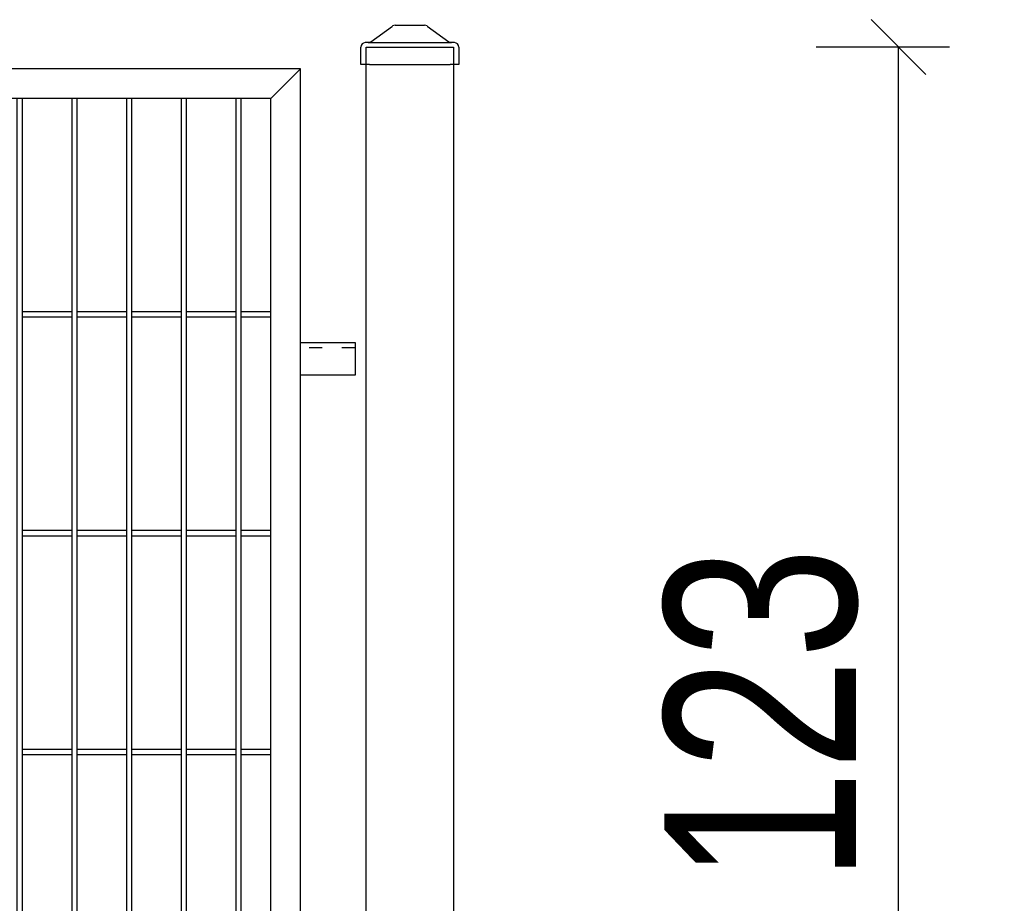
# Model space of a CAD drawing. Header units: inches. Extents: x 1156 to 71303, y -52654 to 51.
# Tile 161 of 217: x 65050 to 65230, y -41600 to -41438. Entities that reach past the tile are written whole.
import ezdxf

# ---------------------------------------------------------------- set-up
doc = ezdxf.new("R2010")
doc.units = ezdxf.units.IN
doc.header["$MEASUREMENT"] = 0
doc.linetypes.add('ACAD_ISO03W100', pattern=[30, 12, -18])
doc.layers.get('0').update_dxf_attribs({"lineweight": 0})
doc.layers.get('Defpoints').update_dxf_attribs({"lineweight": 0})
doc.layers.add('AW OGRODZENIA', color=253, linetype='Continuous')
doc.styles.add('1-200', font='arial.ttf', dxfattribs={"width": 0.75, "height": 35})
doc.dimstyles.new('1-2001-2', dxfattribs={"dimtxt": 35, "dimasz": 10, "dimexe": 15, "dimexo": 10, "dimgap": 0.09, "dimtad": 0, "dimlfac": 0.5, "dimdsep": 46, "dimtxsty": '1-200', "dimblk": 'OBLIQUE', "dimcen": 0.09, "dimadec": 0, "dimazin": 0, "dimtfac": 1, "dimtdec": 4, "dimtix": 1, "dimtofl": 0, "dimtmove": 0, "dimatfit": 3, "dimldrblk": 'OBLIQUE', "dimfxl": 15, "dimfxlon": 1, "dimtvp": 0.7, "dimtolj": 1, "dimtzin": 0, "dimarcsym": 0})

# ---------------------------------------------------------------- blocks, each defined once
blk = doc.blocks.new('daszek_80x80')
for p, q in [((-13.45, 36), (13.45, 36)), ((-35.7, 20.76), (-15.8, 35.23)), ((15.8, 35.23), (35.7, 20.76)), ((-36.75, 20), (-40.75, 20)), ((-36.75, 20), (36.75, 20)), ((40.75, 20), (36.75, 20)), ((-44.75, 0), (-44.75, 16)), ((44.75, 16), (44.75, 0)), ((-36.75, 0), (-44.75, 0)), ((-36.75, 0), (36.75, 0)), ((44.75, 0), (36.75, 0))]:
    blk.add_line(p, q)
for centre, start, end in [((-13.45, 32), 90, 126.02737), ((13.45, 32), 53.97263, 90), ((-40.75, 16), 90, 180), ((-38.05, 24), 270, 306.02737), ((38.05, 24), 233.97263, 270), ((40.75, 16), 0, 90)]:
    blk.add_arc(centre, 4, start, end)
blk = doc.blocks.new('_OBLIQUE')
at = {"color": 0, "linetype": 'ByBlock', "lineweight": -2}
for p, q in [((-0.5, -0.5), (0.5, 0.5)), ((0, 0), (0, 0))]:
    blk.add_line(p, q, dxfattribs=at)
blk = doc.blocks.new('*D1658')
at = {"color": 0, "linetype": 'Continuous', "lineweight": -2, "ltscale": 12}
for p, q in [((65220.29, -41443.47), (65195.94, -41443.47)), ((65210.94, -41687.47), (65210.94, -41443.47)), ((65211.41, -41687.47), (65225.94, -41687.47))]:
    blk.add_line(p, q, dxfattribs=at)
at = {"layer": 'Defpoints', "color": 0}
for p in [(65210.94, -41443.47), (65230.29, -41443.47), (65201.41, -41687.47)]:
    blk.add_point(p, dxfattribs=at)
at = {"color": 0, "lineweight": -2, "xscale": 10, "yscale": 10, "zscale": 10}
for p, rotation in [((65210.94, -41443.47), 90), ((65210.94, -41687.47), 270)]:
    blk.add_blockref('_OBLIQUE', p, dxfattribs=dict(at, rotation=rotation))
at = {"color": 0, "linetype": 'Continuous', "ltscale": 12, "insert": (65185.93, -41565.47), "char_height": 35, "attachment_point": 5, "rotation": 90, "style": '1-200'}
blk.add_mtext('\\A1;123', dxfattribs=at)

msp = doc.modelspace()

# ---------------------------------------------------------------- linework, layer by layer
at = {"layer": 'AW OGRODZENIA'}
for p, q in [((65101.665, -41447.474), (65096.265, -41452.874)), ((65050.865, -41491.796), (65059.873, -41491.796)), ((65050.865, -41491.796), (65059.873, -41491.796)), ((65050.865, -41491.796), (65059.873, -41491.796)), ((65050.865, -41491.796), (65059.873, -41491.796)), ((65050.865, -41491.796), (65059.873, -41491.796)), ((65050.865, -41491.796), (65059.873, -41491.796)), ((65050.865, -41491.796), (65059.873, -41491.796)), ((65050.865, -41491.796), (65059.873, -41491.796)), ((65050.865, -41491.796), (65059.873, -41491.796)), ((65050.865, -41491.796), (65059.873, -41491.796)), ((65050.865, -41491.796), (65059.873, -41491.796)), ((65050.865, -41491.796), (65059.873, -41491.796)), ((65050.865, -41491.796), (65059.873, -41491.796)), ((65050.865, -41491.796), (65059.873, -41491.796)), ((65050.865, -41491.796), (65059.873, -41491.796)), ((65050.865, -41491.796), (65059.873, -41491.796)), ((65050.865, -41491.796), (65059.873, -41491.796)), ((65050.865, -41491.796), (65059.873, -41491.796)), ((65050.865, -41491.796), (65059.873, -41491.796)), ((65050.865, -41491.796), (65059.873, -41491.796)), ((65050.865, -41491.796), (65059.873, -41491.796)), ((65050.865, -41491.796), (65059.873, -41491.796)), ((65050.865, -41491.796), (65059.873, -41491.796)), ((65050.865, -41491.796), (65059.873, -41491.796)), ((65050.865, -41491.796), (65059.873, -41491.796)), ((65060.865, -41491.796), (65069.873, -41491.796)), ((65060.865, -41491.796), (65069.873, -41491.796)), ((65060.865, -41491.796), (65069.873, -41491.796)), ((65060.865, -41491.796), (65069.873, -41491.796)), ((65060.865, -41491.796), (65069.873, -41491.796)), ((65060.865, -41491.796), (65069.873, -41491.796)), ((65060.865, -41491.796), (65069.873, -41491.796)), ((65060.865, -41491.796), (65069.873, -41491.796)), ((65060.865, -41491.796), (65069.873, -41491.796)), ((65060.865, -41491.796), (65069.873, -41491.796)), ((65060.865, -41491.796), (65069.873, -41491.796)), ((65060.865, -41491.796), (65069.873, -41491.796)), ((65060.865, -41491.796), (65069.873, -41491.796)), ((65060.865, -41491.796), (65069.873, -41491.796)), ((65060.865, -41491.796), (65069.873, -41491.796)), ((65060.865, -41491.796), (65069.873, -41491.796)), ((65060.865, -41491.796), (65069.873, -41491.796)), ((65060.865, -41491.796), (65069.873, -41491.796)), ((65060.865, -41491.796), (65069.873, -41491.796)), ((65060.865, -41491.796), (65069.873, -41491.796)), ((65060.865, -41491.796), (65069.873, -41491.796)), ((65060.865, -41491.796), (65069.873, -41491.796)), ((65060.865, -41491.796), (65069.873, -41491.796)), ((65060.865, -41491.796), (65069.873, -41491.796)), ((65060.865, -41491.796), (65069.873, -41491.796)), ((65070.865, -41491.796), (65079.873, -41491.796)), ((65070.865, -41491.796), (65079.873, -41491.796)), ((65070.865, -41491.796), (65079.873, -41491.796)), ((65070.865, -41491.796), (65079.873, -41491.796)), ((65070.865, -41491.796), (65079.873, -41491.796)), ((65070.865, -41491.796), (65079.873, -41491.796)), ((65070.865, -41491.796), (65079.873, -41491.796)), ((65070.865, -41491.796), (65079.873, -41491.796)), ((65070.865, -41491.796), (65079.873, -41491.796)), ((65070.865, -41491.796), (65079.873, -41491.796)), ((65070.865, -41491.796), (65079.873, -41491.796)), ((65070.865, -41491.796), (65079.873, -41491.796)), ((65070.865, -41491.796), (65079.873, -41491.796)), ((65070.865, -41491.796), (65079.873, -41491.796)), ((65070.865, -41491.796), (65079.873, -41491.796)), ((65070.865, -41491.796), (65079.873, -41491.796)), ((65070.865, -41491.796), (65079.873, -41491.796)), ((65070.865, -41491.796), (65079.873, -41491.796)), ((65070.865, -41491.796), (65079.873, -41491.796)), ((65070.865, -41491.796), (65079.873, -41491.796)), ((65070.865, -41491.796), (65079.873, -41491.796)), ((65070.865, -41491.796), (65079.873, -41491.796)), ((65070.865, -41491.796), (65079.873, -41491.796)), ((65070.865, -41491.796), (65079.873, -41491.796)), ((65070.865, -41491.796), (65079.873, -41491.796)), ((65080.865, -41491.796), (65089.873, -41491.796)), ((65080.865, -41491.796), (65089.873, -41491.796)), ((65080.865, -41491.796), (65089.873, -41491.796)), ((65080.865, -41491.796), (65089.873, -41491.796)), ((65080.865, -41491.796), (65089.873, -41491.796)), ((65080.865, -41491.796), (65089.873, -41491.796)), ((65080.865, -41491.796), (65089.873, -41491.796)), ((65080.865, -41491.796), (65089.873, -41491.796)), ((65080.865, -41491.796), (65089.873, -41491.796)), ((65080.865, -41491.796), (65089.873, -41491.796)), ((65080.865, -41491.796), (65089.873, -41491.796)), ((65080.865, -41491.796), (65089.873, -41491.796)), ((65080.865, -41491.796), (65089.873, -41491.796)), ((65080.865, -41491.796), (65089.873, -41491.796)), ((65080.865, -41491.796), (65089.873, -41491.796)), ((65080.865, -41491.796), (65089.873, -41491.796)), ((65080.865, -41491.796), (65089.873, -41491.796)), ((65080.865, -41491.796), (65089.873, -41491.796)), ((65080.865, -41491.796), (65089.873, -41491.796)), ((65080.865, -41491.796), (65089.873, -41491.796)), ((65080.865, -41491.796), (65089.873, -41491.796)), ((65080.865, -41491.796), (65089.873, -41491.796)), ((65080.865, -41491.796), (65089.873, -41491.796)), ((65080.865, -41491.796), (65089.873, -41491.796)), ((65080.865, -41491.796), (65089.873, -41491.796)), ((65090.865, -41491.796), (65096.265, -41491.796)), ((65090.865, -41491.796), (65096.265, -41491.796)), ((65090.865, -41491.796), (65096.265, -41491.796)), ((65090.865, -41491.796), (65096.265, -41491.796)), ((65090.865, -41491.796), (65096.265, -41491.796)), ((65090.865, -41491.796), (65096.265, -41491.796)), ((65090.865, -41491.796), (65096.265, -41491.796)), ((65090.865, -41491.796), (65096.265, -41491.796)), ((65090.865, -41491.796), (65096.265, -41491.796)), ((65090.865, -41491.796), (65096.265, -41491.796)), ((65090.865, -41491.796), (65096.265, -41491.796)), ((65090.865, -41491.796), (65096.265, -41491.796)), ((65090.865, -41491.796), (65096.265, -41491.796)), ((65090.865, -41491.796), (65096.265, -41491.796)), ((65090.865, -41491.796), (65096.265, -41491.796)), ((65090.865, -41491.796), (65096.265, -41491.796)), ((65090.865, -41491.796), (65096.265, -41491.796)), ((65090.865, -41491.796), (65096.265, -41491.796)), ((65090.865, -41491.796), (65096.265, -41491.796)), ((65090.865, -41491.796), (65096.265, -41491.796)), ((65090.865, -41491.796), (65096.265, -41491.796)), ((65090.865, -41491.796), (65096.265, -41491.796)), ((65090.865, -41491.796), (65096.265, -41491.796)), ((65090.865, -41491.796), (65096.265, -41491.796)), ((65090.865, -41491.796), (65096.265, -41491.796)), ((65050.865, -41492.796), (65059.873, -41492.796)), ((65050.865, -41492.796), (65059.873, -41492.796)), ((65050.865, -41492.796), (65059.873, -41492.796)), ((65050.865, -41492.796), (65059.873, -41492.796)), ((65050.865, -41492.796), (65059.873, -41492.796)), ((65050.865, -41492.796), (65059.873, -41492.796)), ((65050.865, -41492.796), (65059.873, -41492.796)), ((65050.865, -41492.796), (65059.873, -41492.796)), ((65050.865, -41492.796), (65059.873, -41492.796)), ((65050.865, -41492.796), (65059.873, -41492.796)), ((65050.865, -41492.796), (65059.873, -41492.796)), ((65050.865, -41492.796), (65059.873, -41492.796)), ((65050.865, -41492.796), (65059.873, -41492.796)), ((65050.865, -41492.796), (65059.873, -41492.796)), ((65050.865, -41492.796), (65059.873, -41492.796)), ((65050.865, -41492.796), (65059.873, -41492.796)), ((65050.865, -41492.796), (65059.873, -41492.796)), ((65050.865, -41492.796), (65059.873, -41492.796)), ((65050.865, -41492.796), (65059.873, -41492.796)), ((65050.865, -41492.796), (65059.873, -41492.796)), ((65050.865, -41492.796), (65059.873, -41492.796)), ((65050.865, -41492.796), (65059.873, -41492.796)), ((65050.865, -41492.796), (65059.873, -41492.796)), ((65050.865, -41492.796), (65059.873, -41492.796)), ((65050.865, -41492.796), (65059.873, -41492.796)), ((65060.865, -41492.796), (65069.873, -41492.796)), ((65060.865, -41492.796), (65069.873, -41492.796)), ((65060.865, -41492.796), (65069.873, -41492.796)), ((65060.865, -41492.796), (65069.873, -41492.796)), ((65060.865, -41492.796), (65069.873, -41492.796)), ((65060.865, -41492.796), (65069.873, -41492.796)), ((65060.865, -41492.796), (65069.873, -41492.796)), ((65060.865, -41492.796), (65069.873, -41492.796)), ((65060.865, -41492.796), (65069.873, -41492.796)), ((65060.865, -41492.796), (65069.873, -41492.796)), ((65060.865, -41492.796), (65069.873, -41492.796)), ((65060.865, -41492.796), (65069.873, -41492.796)), ((65060.865, -41492.796), (65069.873, -41492.796)), ((65060.865, -41492.796), (65069.873, -41492.796)), ((65060.865, -41492.796), (65069.873, -41492.796)), ((65060.865, -41492.796), (65069.873, -41492.796)), ((65060.865, -41492.796), (65069.873, -41492.796)), ((65060.865, -41492.796), (65069.873, -41492.796)), ((65060.865, -41492.796), (65069.873, -41492.796)), ((65060.865, -41492.796), (65069.873, -41492.796)), ((65060.865, -41492.796), (65069.873, -41492.796)), ((65060.865, -41492.796), (65069.873, -41492.796)), ((65060.865, -41492.796), (65069.873, -41492.796)), ((65060.865, -41492.796), (65069.873, -41492.796)), ((65060.865, -41492.796), (65069.873, -41492.796)), ((65070.865, -41492.796), (65079.873, -41492.796)), ((65070.865, -41492.796), (65079.873, -41492.796)), ((65070.865, -41492.796), (65079.873, -41492.796)), ((65070.865, -41492.796), (65079.873, -41492.796)), ((65070.865, -41492.796), (65079.873, -41492.796)), ((65070.865, -41492.796), (65079.873, -41492.796)), ((65070.865, -41492.796), (65079.873, -41492.796)), ((65070.865, -41492.796), (65079.873, -41492.796)), ((65070.865, -41492.796), (65079.873, -41492.796)), ((65070.865, -41492.796), (65079.873, -41492.796)), ((65070.865, -41492.796), (65079.873, -41492.796)), ((65070.865, -41492.796), (65079.873, -41492.796)), ((65070.865, -41492.796), (65079.873, -41492.796)), ((65070.865, -41492.796), (65079.873, -41492.796)), ((65070.865, -41492.796), (65079.873, -41492.796)), ((65070.865, -41492.796), (65079.873, -41492.796)), ((65070.865, -41492.796), (65079.873, -41492.796)), ((65070.865, -41492.796), (65079.873, -41492.796)), ((65070.865, -41492.796), (65079.873, -41492.796)), ((65070.865, -41492.796), (65079.873, -41492.796)), ((65070.865, -41492.796), (65079.873, -41492.796)), ((65070.865, -41492.796), (65079.873, -41492.796)), ((65070.865, -41492.796), (65079.873, -41492.796)), ((65070.865, -41492.796), (65079.873, -41492.796)), ((65070.865, -41492.796), (65079.873, -41492.796)), ((65080.865, -41492.796), (65089.873, -41492.796)), ((65080.865, -41492.796), (65089.873, -41492.796)), ((65080.865, -41492.796), (65089.873, -41492.796)), ((65080.865, -41492.796), (65089.873, -41492.796)), ((65080.865, -41492.796), (65089.873, -41492.796)), ((65080.865, -41492.796), (65089.873, -41492.796)), ((65080.865, -41492.796), (65089.873, -41492.796)), ((65080.865, -41492.796), (65089.873, -41492.796)), ((65080.865, -41492.796), (65089.873, -41492.796)), ((65080.865, -41492.796), (65089.873, -41492.796)), ((65080.865, -41492.796), (65089.873, -41492.796)), ((65080.865, -41492.796), (65089.873, -41492.796)), ((65080.865, -41492.796), (65089.873, -41492.796)), ((65080.865, -41492.796), (65089.873, -41492.796)), ((65080.865, -41492.796), (65089.873, -41492.796)), ((65080.865, -41492.796), (65089.873, -41492.796)), ((65080.865, -41492.796), (65089.873, -41492.796)), ((65080.865, -41492.796), (65089.873, -41492.796)), ((65080.865, -41492.796), (65089.873, -41492.796)), ((65080.865, -41492.796), (65089.873, -41492.796)), ((65080.865, -41492.796), (65089.873, -41492.796)), ((65080.865, -41492.796), (65089.873, -41492.796)), ((65080.865, -41492.796), (65089.873, -41492.796)), ((65080.865, -41492.796), (65089.873, -41492.796)), ((65080.865, -41492.796), (65089.873, -41492.796)), ((65090.865, -41492.796), (65096.265, -41492.796)), ((65090.865, -41492.796), (65096.265, -41492.796)), ((65090.865, -41492.796), (65096.265, -41492.796)), ((65090.865, -41492.796), (65096.265, -41492.796)), ((65090.865, -41492.796), (65096.265, -41492.796)), ((65090.865, -41492.796), (65096.265, -41492.796)), ((65090.865, -41492.796), (65096.265, -41492.796)), ((65090.865, -41492.796), (65096.265, -41492.796)), ((65090.865, -41492.796), (65096.265, -41492.796)), ((65090.865, -41492.796), (65096.265, -41492.796)), ((65090.865, -41492.796), (65096.265, -41492.796)), ((65090.865, -41492.796), (65096.265, -41492.796)), ((65090.865, -41492.796), (65096.265, -41492.796)), ((65090.865, -41492.796), (65096.265, -41492.796)), ((65090.865, -41492.796), (65096.265, -41492.796)), ((65090.865, -41492.796), (65096.265, -41492.796)), ((65090.865, -41492.796), (65096.265, -41492.796)), ((65090.865, -41492.796), (65096.265, -41492.796)), ((65090.865, -41492.796), (65096.265, -41492.796)), ((65090.865, -41492.796), (65096.265, -41492.796)), ((65090.865, -41492.796), (65096.265, -41492.796)), ((65090.865, -41492.796), (65096.265, -41492.796)), ((65090.865, -41492.796), (65096.265, -41492.796)), ((65090.865, -41492.796), (65096.265, -41492.796)), ((65090.865, -41492.796), (65096.265, -41492.796)), ((65101.665, -41497.474), (65111.665, -41497.474)), ((65111.665, -41497.474), (65111.665, -41503.474)), ((65111.665, -41497.474), (65111.665, -41503.474)), ((65111.665, -41503.474), (65101.665, -41503.474)), ((65050.865, -41531.796), (65059.873, -41531.796)), ((65050.865, -41531.796), (65059.873, -41531.796)), ((65050.865, -41531.796), (65059.873, -41531.796)), ((65050.865, -41531.796), (65059.873, -41531.796)), ((65050.865, -41531.796), (65059.873, -41531.796)), ((65050.865, -41531.796), (65059.873, -41531.796)), ((65050.865, -41531.796), (65059.873, -41531.796)), ((65050.865, -41531.796), (65059.873, -41531.796)), ((65050.865, -41531.796), (65059.873, -41531.796)), ((65050.865, -41531.796), (65059.873, -41531.796)), ((65050.865, -41531.796), (65059.873, -41531.796)), ((65050.865, -41531.796), (65059.873, -41531.796)), ((65050.865, -41531.796), (65059.873, -41531.796)), ((65050.865, -41531.796), (65059.873, -41531.796)), ((65050.865, -41531.796), (65059.873, -41531.796)), ((65050.865, -41531.796), (65059.873, -41531.796)), ((65050.865, -41531.796), (65059.873, -41531.796)), ((65050.865, -41531.796), (65059.873, -41531.796)), ((65050.865, -41531.796), (65059.873, -41531.796)), ((65050.865, -41531.796), (65059.873, -41531.796)), ((65050.865, -41531.796), (65059.873, -41531.796)), ((65050.865, -41531.796), (65059.873, -41531.796)), ((65050.865, -41531.796), (65059.873, -41531.796)), ((65050.865, -41531.796), (65059.873, -41531.796)), ((65050.865, -41531.796), (65059.873, -41531.796)), ((65050.865, -41532.796), (65059.873, -41532.796)), ((65050.865, -41532.796), (65059.873, -41532.796)), ((65050.865, -41532.796), (65059.873, -41532.796)), ((65050.865, -41532.796), (65059.873, -41532.796)), ((65050.865, -41532.796), (65059.873, -41532.796)), ((65050.865, -41532.796), (65059.873, -41532.796)), ((65050.865, -41532.796), (65059.873, -41532.796)), ((65050.865, -41532.796), (65059.873, -41532.796)), ((65050.865, -41532.796), (65059.873, -41532.796)), ((65050.865, -41532.796), (65059.873, -41532.796)), ((65050.865, -41532.796), (65059.873, -41532.796)), ((65050.865, -41532.796), (65059.873, -41532.796)), ((65050.865, -41532.796), (65059.873, -41532.796)), ((65050.865, -41532.796), (65059.873, -41532.796)), ((65050.865, -41532.796), (65059.873, -41532.796)), ((65050.865, -41532.796), (65059.873, -41532.796)), ((65050.865, -41532.796), (65059.873, -41532.796)), ((65050.865, -41532.796), (65059.873, -41532.796)), ((65050.865, -41532.796), (65059.873, -41532.796)), ((65050.865, -41532.796), (65059.873, -41532.796)), ((65050.865, -41532.796), (65059.873, -41532.796)), ((65050.865, -41532.796), (65059.873, -41532.796)), ((65050.865, -41532.796), (65059.873, -41532.796)), ((65050.865, -41532.796), (65059.873, -41532.796)), ((65050.865, -41532.796), (65059.873, -41532.796)), ((65060.865, -41531.796), (65069.873, -41531.796)), ((65060.865, -41531.796), (65069.873, -41531.796)), ((65060.865, -41531.796), (65069.873, -41531.796)), ((65060.865, -41531.796), (65069.873, -41531.796)), ((65060.865, -41531.796), (65069.873, -41531.796)), ((65060.865, -41531.796), (65069.873, -41531.796)), ((65060.865, -41531.796), (65069.873, -41531.796)), ((65060.865, -41531.796), (65069.873, -41531.796)), ((65060.865, -41531.796), (65069.873, -41531.796)), ((65060.865, -41531.796), (65069.873, -41531.796)), ((65060.865, -41531.796), (65069.873, -41531.796)), ((65060.865, -41531.796), (65069.873, -41531.796)), ((65060.865, -41531.796), (65069.873, -41531.796)), ((65060.865, -41531.796), (65069.873, -41531.796)), ((65060.865, -41531.796), (65069.873, -41531.796)), ((65060.865, -41531.796), (65069.873, -41531.796)), ((65060.865, -41531.796), (65069.873, -41531.796)), ((65060.865, -41531.796), (65069.873, -41531.796)), ((65060.865, -41531.796), (65069.873, -41531.796)), ((65060.865, -41531.796), (65069.873, -41531.796)), ((65060.865, -41531.796), (65069.873, -41531.796)), ((65060.865, -41531.796), (65069.873, -41531.796)), ((65060.865, -41531.796), (65069.873, -41531.796)), ((65060.865, -41531.796), (65069.873, -41531.796)), ((65060.865, -41531.796), (65069.873, -41531.796)), ((65060.865, -41532.796), (65069.873, -41532.796)), ((65060.865, -41532.796), (65069.873, -41532.796)), ((65060.865, -41532.796), (65069.873, -41532.796)), ((65060.865, -41532.796), (65069.873, -41532.796)), ((65060.865, -41532.796), (65069.873, -41532.796)), ((65060.865, -41532.796), (65069.873, -41532.796)), ((65060.865, -41532.796), (65069.873, -41532.796)), ((65060.865, -41532.796), (65069.873, -41532.796)), ((65060.865, -41532.796), (65069.873, -41532.796)), ((65060.865, -41532.796), (65069.873, -41532.796)), ((65060.865, -41532.796), (65069.873, -41532.796)), ((65060.865, -41532.796), (65069.873, -41532.796)), ((65060.865, -41532.796), (65069.873, -41532.796)), ((65060.865, -41532.796), (65069.873, -41532.796)), ((65060.865, -41532.796), (65069.873, -41532.796)), ((65060.865, -41532.796), (65069.873, -41532.796)), ((65060.865, -41532.796), (65069.873, -41532.796)), ((65060.865, -41532.796), (65069.873, -41532.796)), ((65060.865, -41532.796), (65069.873, -41532.796)), ((65060.865, -41532.796), (65069.873, -41532.796)), ((65060.865, -41532.796), (65069.873, -41532.796)), ((65060.865, -41532.796), (65069.873, -41532.796)), ((65060.865, -41532.796), (65069.873, -41532.796)), ((65060.865, -41532.796), (65069.873, -41532.796)), ((65060.865, -41532.796), (65069.873, -41532.796)), ((65070.865, -41531.796), (65079.873, -41531.796)), ((65070.865, -41531.796), (65079.873, -41531.796)), ((65070.865, -41531.796), (65079.873, -41531.796)), ((65070.865, -41531.796), (65079.873, -41531.796)), ((65070.865, -41531.796), (65079.873, -41531.796)), ((65070.865, -41531.796), (65079.873, -41531.796)), ((65070.865, -41531.796), (65079.873, -41531.796)), ((65070.865, -41531.796), (65079.873, -41531.796)), ((65070.865, -41531.796), (65079.873, -41531.796)), ((65070.865, -41531.796), (65079.873, -41531.796)), ((65070.865, -41531.796), (65079.873, -41531.796)), ((65070.865, -41531.796), (65079.873, -41531.796)), ((65070.865, -41531.796), (65079.873, -41531.796)), ((65070.865, -41531.796), (65079.873, -41531.796)), ((65070.865, -41531.796), (65079.873, -41531.796)), ((65070.865, -41531.796), (65079.873, -41531.796)), ((65070.865, -41531.796), (65079.873, -41531.796)), ((65070.865, -41531.796), (65079.873, -41531.796)), ((65070.865, -41531.796), (65079.873, -41531.796)), ((65070.865, -41531.796), (65079.873, -41531.796)), ((65070.865, -41531.796), (65079.873, -41531.796)), ((65070.865, -41531.796), (65079.873, -41531.796)), ((65070.865, -41531.796), (65079.873, -41531.796)), ((65070.865, -41531.796), (65079.873, -41531.796)), ((65070.865, -41531.796), (65079.873, -41531.796)), ((65070.865, -41532.796), (65079.873, -41532.796)), ((65070.865, -41532.796), (65079.873, -41532.796)), ((65070.865, -41532.796), (65079.873, -41532.796)), ((65070.865, -41532.796), (65079.873, -41532.796)), ((65070.865, -41532.796), (65079.873, -41532.796)), ((65070.865, -41532.796), (65079.873, -41532.796)), ((65070.865, -41532.796), (65079.873, -41532.796)), ((65070.865, -41532.796), (65079.873, -41532.796)), ((65070.865, -41532.796), (65079.873, -41532.796)), ((65070.865, -41532.796), (65079.873, -41532.796)), ((65070.865, -41532.796), (65079.873, -41532.796)), ((65070.865, -41532.796), (65079.873, -41532.796)), ((65070.865, -41532.796), (65079.873, -41532.796)), ((65070.865, -41532.796), (65079.873, -41532.796)), ((65070.865, -41532.796), (65079.873, -41532.796)), ((65070.865, -41532.796), (65079.873, -41532.796)), ((65070.865, -41532.796), (65079.873, -41532.796)), ((65070.865, -41532.796), (65079.873, -41532.796)), ((65070.865, -41532.796), (65079.873, -41532.796)), ((65070.865, -41532.796), (65079.873, -41532.796)), ((65070.865, -41532.796), (65079.873, -41532.796)), ((65070.865, -41532.796), (65079.873, -41532.796)), ((65070.865, -41532.796), (65079.873, -41532.796)), ((65070.865, -41532.796), (65079.873, -41532.796)), ((65070.865, -41532.796), (65079.873, -41532.796)), ((65080.865, -41531.796), (65089.873, -41531.796)), ((65080.865, -41531.796), (65089.873, -41531.796)), ((65080.865, -41531.796), (65089.873, -41531.796)), ((65080.865, -41531.796), (65089.873, -41531.796)), ((65080.865, -41531.796), (65089.873, -41531.796)), ((65080.865, -41531.796), (65089.873, -41531.796)), ((65080.865, -41531.796), (65089.873, -41531.796)), ((65080.865, -41531.796), (65089.873, -41531.796)), ((65080.865, -41531.796), (65089.873, -41531.796)), ((65080.865, -41531.796), (65089.873, -41531.796)), ((65080.865, -41531.796), (65089.873, -41531.796)), ((65080.865, -41531.796), (65089.873, -41531.796)), ((65080.865, -41531.796), (65089.873, -41531.796)), ((65080.865, -41531.796), (65089.873, -41531.796)), ((65080.865, -41531.796), (65089.873, -41531.796)), ((65080.865, -41531.796), (65089.873, -41531.796)), ((65080.865, -41531.796), (65089.873, -41531.796)), ((65080.865, -41531.796), (65089.873, -41531.796)), ((65080.865, -41531.796), (65089.873, -41531.796)), ((65080.865, -41531.796), (65089.873, -41531.796)), ((65080.865, -41531.796), (65089.873, -41531.796)), ((65080.865, -41531.796), (65089.873, -41531.796)), ((65080.865, -41531.796), (65089.873, -41531.796)), ((65080.865, -41531.796), (65089.873, -41531.796)), ((65080.865, -41531.796), (65089.873, -41531.796)), ((65080.865, -41532.796), (65089.873, -41532.796)), ((65080.865, -41532.796), (65089.873, -41532.796)), ((65080.865, -41532.796), (65089.873, -41532.796)), ((65080.865, -41532.796), (65089.873, -41532.796)), ((65080.865, -41532.796), (65089.873, -41532.796)), ((65080.865, -41532.796), (65089.873, -41532.796)), ((65080.865, -41532.796), (65089.873, -41532.796)), ((65080.865, -41532.796), (65089.873, -41532.796)), ((65080.865, -41532.796), (65089.873, -41532.796)), ((65080.865, -41532.796), (65089.873, -41532.796)), ((65080.865, -41532.796), (65089.873, -41532.796)), ((65080.865, -41532.796), (65089.873, -41532.796)), ((65080.865, -41532.796), (65089.873, -41532.796)), ((65080.865, -41532.796), (65089.873, -41532.796)), ((65080.865, -41532.796), (65089.873, -41532.796)), ((65080.865, -41532.796), (65089.873, -41532.796)), ((65080.865, -41532.796), (65089.873, -41532.796)), ((65080.865, -41532.796), (65089.873, -41532.796)), ((65080.865, -41532.796), (65089.873, -41532.796)), ((65080.865, -41532.796), (65089.873, -41532.796)), ((65080.865, -41532.796), (65089.873, -41532.796)), ((65080.865, -41532.796), (65089.873, -41532.796)), ((65080.865, -41532.796), (65089.873, -41532.796)), ((65080.865, -41532.796), (65089.873, -41532.796)), ((65080.865, -41532.796), (65089.873, -41532.796)), ((65090.865, -41531.796), (65096.265, -41531.796)), ((65090.865, -41531.796), (65096.265, -41531.796)), ((65090.865, -41531.796), (65096.265, -41531.796)), ((65090.865, -41531.796), (65096.265, -41531.796)), ((65090.865, -41531.796), (65096.265, -41531.796)), ((65090.865, -41531.796), (65096.265, -41531.796)), ((65090.865, -41531.796), (65096.265, -41531.796)), ((65090.865, -41531.796), (65096.265, -41531.796)), ((65090.865, -41531.796), (65096.265, -41531.796)), ((65090.865, -41531.796), (65096.265, -41531.796)), ((65090.865, -41531.796), (65096.265, -41531.796)), ((65090.865, -41531.796), (65096.265, -41531.796)), ((65090.865, -41531.796), (65096.265, -41531.796)), ((65090.865, -41531.796), (65096.265, -41531.796)), ((65090.865, -41531.796), (65096.265, -41531.796)), ((65090.865, -41531.796), (65096.265, -41531.796)), ((65090.865, -41531.796), (65096.265, -41531.796)), ((65090.865, -41531.796), (65096.265, -41531.796)), ((65090.865, -41531.796), (65096.265, -41531.796)), ((65090.865, -41531.796), (65096.265, -41531.796)), ((65090.865, -41531.796), (65096.265, -41531.796)), ((65090.865, -41531.796), (65096.265, -41531.796)), ((65090.865, -41531.796), (65096.265, -41531.796)), ((65090.865, -41531.796), (65096.265, -41531.796)), ((65090.865, -41531.796), (65096.265, -41531.796)), ((65090.865, -41532.796), (65096.265, -41532.796)), ((65090.865, -41532.796), (65096.265, -41532.796)), ((65090.865, -41532.796), (65096.265, -41532.796)), ((65090.865, -41532.796), (65096.265, -41532.796)), ((65090.865, -41532.796), (65096.265, -41532.796)), ((65090.865, -41532.796), (65096.265, -41532.796)), ((65090.865, -41532.796), (65096.265, -41532.796)), ((65090.865, -41532.796), (65096.265, -41532.796)), ((65090.865, -41532.796), (65096.265, -41532.796)), ((65090.865, -41532.796), (65096.265, -41532.796)), ((65090.865, -41532.796), (65096.265, -41532.796)), ((65090.865, -41532.796), (65096.265, -41532.796)), ((65090.865, -41532.796), (65096.265, -41532.796)), ((65090.865, -41532.796), (65096.265, -41532.796)), ((65090.865, -41532.796), (65096.265, -41532.796)), ((65090.865, -41532.796), (65096.265, -41532.796)), ((65090.865, -41532.796), (65096.265, -41532.796)), ((65090.865, -41532.796), (65096.265, -41532.796)), ((65090.865, -41532.796), (65096.265, -41532.796)), ((65090.865, -41532.796), (65096.265, -41532.796)), ((65090.865, -41532.796), (65096.265, -41532.796)), ((65090.865, -41532.796), (65096.265, -41532.796)), ((65090.865, -41532.796), (65096.265, -41532.796)), ((65090.865, -41532.796), (65096.265, -41532.796)), ((65090.865, -41532.796), (65096.265, -41532.796)), ((65050.865, -41571.796), (65059.873, -41571.796)), ((65050.865, -41571.796), (65059.873, -41571.796)), ((65050.865, -41571.796), (65059.873, -41571.796)), ((65050.865, -41571.796), (65059.873, -41571.796)), ((65050.865, -41571.796), (65059.873, -41571.796)), ((65050.865, -41571.796), (65059.873, -41571.796)), ((65050.865, -41571.796), (65059.873, -41571.796)), ((65050.865, -41571.796), (65059.873, -41571.796)), ((65050.865, -41571.796), (65059.873, -41571.796)), ((65050.865, -41571.796), (65059.873, -41571.796)), ((65050.865, -41571.796), (65059.873, -41571.796)), ((65050.865, -41571.796), (65059.873, -41571.796)), ((65050.865, -41571.796), (65059.873, -41571.796)), ((65050.865, -41571.796), (65059.873, -41571.796)), ((65050.865, -41571.796), (65059.873, -41571.796)), ((65050.865, -41571.796), (65059.873, -41571.796)), ((65050.865, -41571.796), (65059.873, -41571.796)), ((65050.865, -41571.796), (65059.873, -41571.796)), ((65050.865, -41571.796), (65059.873, -41571.796)), ((65050.865, -41571.796), (65059.873, -41571.796)), ((65050.865, -41571.796), (65059.873, -41571.796)), ((65050.865, -41571.796), (65059.873, -41571.796)), ((65050.865, -41571.796), (65059.873, -41571.796)), ((65050.865, -41571.796), (65059.873, -41571.796)), ((65050.865, -41571.796), (65059.873, -41571.796)), ((65050.865, -41572.796), (65059.873, -41572.796)), ((65050.865, -41572.796), (65059.873, -41572.796)), ((65050.865, -41572.796), (65059.873, -41572.796)), ((65050.865, -41572.796), (65059.873, -41572.796)), ((65050.865, -41572.796), (65059.873, -41572.796)), ((65050.865, -41572.796), (65059.873, -41572.796)), ((65050.865, -41572.796), (65059.873, -41572.796)), ((65050.865, -41572.796), (65059.873, -41572.796)), ((65050.865, -41572.796), (65059.873, -41572.796)), ((65050.865, -41572.796), (65059.873, -41572.796)), ((65050.865, -41572.796), (65059.873, -41572.796)), ((65050.865, -41572.796), (65059.873, -41572.796)), ((65050.865, -41572.796), (65059.873, -41572.796)), ((65050.865, -41572.796), (65059.873, -41572.796)), ((65050.865, -41572.796), (65059.873, -41572.796)), ((65050.865, -41572.796), (65059.873, -41572.796)), ((65050.865, -41572.796), (65059.873, -41572.796)), ((65050.865, -41572.796), (65059.873, -41572.796)), ((65050.865, -41572.796), (65059.873, -41572.796)), ((65050.865, -41572.796), (65059.873, -41572.796)), ((65050.865, -41572.796), (65059.873, -41572.796)), ((65050.865, -41572.796), (65059.873, -41572.796)), ((65050.865, -41572.796), (65059.873, -41572.796)), ((65050.865, -41572.796), (65059.873, -41572.796)), ((65050.865, -41572.796), (65059.873, -41572.796)), ((65060.865, -41571.796), (65069.873, -41571.796)), ((65060.865, -41571.796), (65069.873, -41571.796)), ((65060.865, -41571.796), (65069.873, -41571.796)), ((65060.865, -41571.796), (65069.873, -41571.796)), ((65060.865, -41571.796), (65069.873, -41571.796)), ((65060.865, -41571.796), (65069.873, -41571.796)), ((65060.865, -41571.796), (65069.873, -41571.796)), ((65060.865, -41571.796), (65069.873, -41571.796)), ((65060.865, -41571.796), (65069.873, -41571.796)), ((65060.865, -41571.796), (65069.873, -41571.796)), ((65060.865, -41571.796), (65069.873, -41571.796)), ((65060.865, -41571.796), (65069.873, -41571.796)), ((65060.865, -41571.796), (65069.873, -41571.796)), ((65060.865, -41571.796), (65069.873, -41571.796)), ((65060.865, -41571.796), (65069.873, -41571.796)), ((65060.865, -41571.796), (65069.873, -41571.796)), ((65060.865, -41571.796), (65069.873, -41571.796)), ((65060.865, -41571.796), (65069.873, -41571.796)), ((65060.865, -41571.796), (65069.873, -41571.796)), ((65060.865, -41571.796), (65069.873, -41571.796)), ((65060.865, -41571.796), (65069.873, -41571.796)), ((65060.865, -41571.796), (65069.873, -41571.796)), ((65060.865, -41571.796), (65069.873, -41571.796)), ((65060.865, -41571.796), (65069.873, -41571.796)), ((65060.865, -41571.796), (65069.873, -41571.796)), ((65060.865, -41572.796), (65069.873, -41572.796)), ((65060.865, -41572.796), (65069.873, -41572.796)), ((65060.865, -41572.796), (65069.873, -41572.796)), ((65060.865, -41572.796), (65069.873, -41572.796)), ((65060.865, -41572.796), (65069.873, -41572.796)), ((65060.865, -41572.796), (65069.873, -41572.796)), ((65060.865, -41572.796), (65069.873, -41572.796)), ((65060.865, -41572.796), (65069.873, -41572.796)), ((65060.865, -41572.796), (65069.873, -41572.796)), ((65060.865, -41572.796), (65069.873, -41572.796)), ((65060.865, -41572.796), (65069.873, -41572.796)), ((65060.865, -41572.796), (65069.873, -41572.796)), ((65060.865, -41572.796), (65069.873, -41572.796)), ((65060.865, -41572.796), (65069.873, -41572.796)), ((65060.865, -41572.796), (65069.873, -41572.796)), ((65060.865, -41572.796), (65069.873, -41572.796)), ((65060.865, -41572.796), (65069.873, -41572.796)), ((65060.865, -41572.796), (65069.873, -41572.796)), ((65060.865, -41572.796), (65069.873, -41572.796)), ((65060.865, -41572.796), (65069.873, -41572.796)), ((65060.865, -41572.796), (65069.873, -41572.796)), ((65060.865, -41572.796), (65069.873, -41572.796)), ((65060.865, -41572.796), (65069.873, -41572.796)), ((65060.865, -41572.796), (65069.873, -41572.796)), ((65060.865, -41572.796), (65069.873, -41572.796)), ((65070.865, -41571.796), (65079.873, -41571.796)), ((65070.865, -41571.796), (65079.873, -41571.796)), ((65070.865, -41571.796), (65079.873, -41571.796)), ((65070.865, -41571.796), (65079.873, -41571.796)), ((65070.865, -41571.796), (65079.873, -41571.796)), ((65070.865, -41571.796), (65079.873, -41571.796)), ((65070.865, -41571.796), (65079.873, -41571.796)), ((65070.865, -41571.796), (65079.873, -41571.796)), ((65070.865, -41571.796), (65079.873, -41571.796)), ((65070.865, -41571.796), (65079.873, -41571.796)), ((65070.865, -41571.796), (65079.873, -41571.796)), ((65070.865, -41571.796), (65079.873, -41571.796)), ((65070.865, -41571.796), (65079.873, -41571.796)), ((65070.865, -41571.796), (65079.873, -41571.796)), ((65070.865, -41571.796), (65079.873, -41571.796)), ((65070.865, -41571.796), (65079.873, -41571.796)), ((65070.865, -41571.796), (65079.873, -41571.796)), ((65070.865, -41571.796), (65079.873, -41571.796)), ((65070.865, -41571.796), (65079.873, -41571.796)), ((65070.865, -41571.796), (65079.873, -41571.796)), ((65070.865, -41571.796), (65079.873, -41571.796)), ((65070.865, -41571.796), (65079.873, -41571.796)), ((65070.865, -41571.796), (65079.873, -41571.796)), ((65070.865, -41571.796), (65079.873, -41571.796)), ((65070.865, -41571.796), (65079.873, -41571.796)), ((65070.865, -41572.796), (65079.873, -41572.796)), ((65070.865, -41572.796), (65079.873, -41572.796)), ((65070.865, -41572.796), (65079.873, -41572.796)), ((65070.865, -41572.796), (65079.873, -41572.796)), ((65070.865, -41572.796), (65079.873, -41572.796)), ((65070.865, -41572.796), (65079.873, -41572.796)), ((65070.865, -41572.796), (65079.873, -41572.796)), ((65070.865, -41572.796), (65079.873, -41572.796)), ((65070.865, -41572.796), (65079.873, -41572.796)), ((65070.865, -41572.796), (65079.873, -41572.796)), ((65070.865, -41572.796), (65079.873, -41572.796)), ((65070.865, -41572.796), (65079.873, -41572.796)), ((65070.865, -41572.796), (65079.873, -41572.796)), ((65070.865, -41572.796), (65079.873, -41572.796)), ((65070.865, -41572.796), (65079.873, -41572.796)), ((65070.865, -41572.796), (65079.873, -41572.796)), ((65070.865, -41572.796), (65079.873, -41572.796)), ((65070.865, -41572.796), (65079.873, -41572.796)), ((65070.865, -41572.796), (65079.873, -41572.796)), ((65070.865, -41572.796), (65079.873, -41572.796)), ((65070.865, -41572.796), (65079.873, -41572.796)), ((65070.865, -41572.796), (65079.873, -41572.796)), ((65070.865, -41572.796), (65079.873, -41572.796)), ((65070.865, -41572.796), (65079.873, -41572.796)), ((65070.865, -41572.796), (65079.873, -41572.796)), ((65080.865, -41571.796), (65089.873, -41571.796)), ((65080.865, -41571.796), (65089.873, -41571.796)), ((65080.865, -41571.796), (65089.873, -41571.796)), ((65080.865, -41571.796), (65089.873, -41571.796)), ((65080.865, -41571.796), (65089.873, -41571.796)), ((65080.865, -41571.796), (65089.873, -41571.796)), ((65080.865, -41571.796), (65089.873, -41571.796)), ((65080.865, -41571.796), (65089.873, -41571.796)), ((65080.865, -41571.796), (65089.873, -41571.796)), ((65080.865, -41571.796), (65089.873, -41571.796)), ((65080.865, -41571.796), (65089.873, -41571.796)), ((65080.865, -41571.796), (65089.873, -41571.796)), ((65080.865, -41571.796), (65089.873, -41571.796)), ((65080.865, -41571.796), (65089.873, -41571.796)), ((65080.865, -41571.796), (65089.873, -41571.796)), ((65080.865, -41571.796), (65089.873, -41571.796)), ((65080.865, -41571.796), (65089.873, -41571.796)), ((65080.865, -41571.796), (65089.873, -41571.796)), ((65080.865, -41571.796), (65089.873, -41571.796)), ((65080.865, -41571.796), (65089.873, -41571.796)), ((65080.865, -41571.796), (65089.873, -41571.796)), ((65080.865, -41571.796), (65089.873, -41571.796)), ((65080.865, -41571.796), (65089.873, -41571.796)), ((65080.865, -41571.796), (65089.873, -41571.796)), ((65080.865, -41571.796), (65089.873, -41571.796)), ((65080.865, -41572.796), (65089.873, -41572.796)), ((65080.865, -41572.796), (65089.873, -41572.796)), ((65080.865, -41572.796), (65089.873, -41572.796)), ((65080.865, -41572.796), (65089.873, -41572.796)), ((65080.865, -41572.796), (65089.873, -41572.796)), ((65080.865, -41572.796), (65089.873, -41572.796)), ((65080.865, -41572.796), (65089.873, -41572.796)), ((65080.865, -41572.796), (65089.873, -41572.796)), ((65080.865, -41572.796), (65089.873, -41572.796)), ((65080.865, -41572.796), (65089.873, -41572.796)), ((65080.865, -41572.796), (65089.873, -41572.796)), ((65080.865, -41572.796), (65089.873, -41572.796)), ((65080.865, -41572.796), (65089.873, -41572.796)), ((65080.865, -41572.796), (65089.873, -41572.796)), ((65080.865, -41572.796), (65089.873, -41572.796)), ((65080.865, -41572.796), (65089.873, -41572.796)), ((65080.865, -41572.796), (65089.873, -41572.796)), ((65080.865, -41572.796), (65089.873, -41572.796)), ((65080.865, -41572.796), (65089.873, -41572.796)), ((65080.865, -41572.796), (65089.873, -41572.796)), ((65080.865, -41572.796), (65089.873, -41572.796)), ((65080.865, -41572.796), (65089.873, -41572.796)), ((65080.865, -41572.796), (65089.873, -41572.796)), ((65080.865, -41572.796), (65089.873, -41572.796)), ((65080.865, -41572.796), (65089.873, -41572.796)), ((65090.865, -41571.796), (65096.265, -41571.796)), ((65090.865, -41571.796), (65096.265, -41571.796)), ((65090.865, -41571.796), (65096.265, -41571.796)), ((65090.865, -41571.796), (65096.265, -41571.796)), ((65090.865, -41571.796), (65096.265, -41571.796)), ((65090.865, -41571.796), (65096.265, -41571.796)), ((65090.865, -41571.796), (65096.265, -41571.796)), ((65090.865, -41571.796), (65096.265, -41571.796)), ((65090.865, -41571.796), (65096.265, -41571.796)), ((65090.865, -41571.796), (65096.265, -41571.796)), ((65090.865, -41571.796), (65096.265, -41571.796)), ((65090.865, -41571.796), (65096.265, -41571.796)), ((65090.865, -41571.796), (65096.265, -41571.796)), ((65090.865, -41571.796), (65096.265, -41571.796)), ((65090.865, -41571.796), (65096.265, -41571.796)), ((65090.865, -41571.796), (65096.265, -41571.796)), ((65090.865, -41571.796), (65096.265, -41571.796)), ((65090.865, -41571.796), (65096.265, -41571.796)), ((65090.865, -41571.796), (65096.265, -41571.796)), ((65090.865, -41571.796), (65096.265, -41571.796)), ((65090.865, -41571.796), (65096.265, -41571.796)), ((65090.865, -41571.796), (65096.265, -41571.796)), ((65090.865, -41571.796), (65096.265, -41571.796)), ((65090.865, -41571.796), (65096.265, -41571.796)), ((65090.865, -41571.796), (65096.265, -41571.796)), ((65090.865, -41572.796), (65096.265, -41572.796)), ((65090.865, -41572.796), (65096.265, -41572.796)), ((65090.865, -41572.796), (65096.265, -41572.796)), ((65090.865, -41572.796), (65096.265, -41572.796)), ((65090.865, -41572.796), (65096.265, -41572.796)), ((65090.865, -41572.796), (65096.265, -41572.796)), ((65090.865, -41572.796), (65096.265, -41572.796)), ((65090.865, -41572.796), (65096.265, -41572.796)), ((65090.865, -41572.796), (65096.265, -41572.796)), ((65090.865, -41572.796), (65096.265, -41572.796)), ((65090.865, -41572.796), (65096.265, -41572.796)), ((65090.865, -41572.796), (65096.265, -41572.796)), ((65090.865, -41572.796), (65096.265, -41572.796)), ((65090.865, -41572.796), (65096.265, -41572.796)), ((65090.865, -41572.796), (65096.265, -41572.796)), ((65090.865, -41572.796), (65096.265, -41572.796)), ((65090.865, -41572.796), (65096.265, -41572.796)), ((65090.865, -41572.796), (65096.265, -41572.796)), ((65090.865, -41572.796), (65096.265, -41572.796)), ((65090.865, -41572.796), (65096.265, -41572.796)), ((65090.865, -41572.796), (65096.265, -41572.796)), ((65090.865, -41572.796), (65096.265, -41572.796)), ((65090.865, -41572.796), (65096.265, -41572.796)), ((65090.865, -41572.796), (65096.265, -41572.796)), ((65090.865, -41572.796), (65096.265, -41572.796))]:
    msp.add_line(p, q, dxfattribs=at)
at = {"layer": 'AW OGRODZENIA', "linetype": 'ACAD_ISO03W100', "ltscale": 0.2}
msp.add_line((65111.665, -41498.474), (65101.665, -41498.474), dxfattribs=at)
at = {"layer": 'AW OGRODZENIA', "color": 0}
msp.add_lwpolyline([(65113.665, -41443.474), (65129.665, -41443.474), (65129.665, -41750.487), (65113.665, -41750.487)], close=True, dxfattribs=at)
at = {"layer": 'AW OGRODZENIA'}
for points in [[(64621.665, -41687.474), (65101.665, -41687.474), (65101.665, -41447.474), (64621.665, -41447.474)], [(64627.065, -41682.074), (65096.265, -41682.074), (65096.265, -41452.874), (64627.065, -41452.874)], [(65050.865, -41452.874), (65049.873, -41452.874), (65049.873, -41682.074), (65050.865, -41682.074)], [(65060.865, -41452.874), (65059.873, -41452.874), (65059.873, -41682.074), (65060.865, -41682.074)], [(65070.865, -41452.874), (65069.873, -41452.874), (65069.873, -41682.074), (65070.865, -41682.074)], [(65080.865, -41452.874), (65079.873, -41452.874), (65079.873, -41682.074), (65080.865, -41682.074)], [(65090.865, -41452.874), (65089.873, -41452.874), (65089.873, -41682.074), (65090.865, -41682.074)]]:
    msp.add_lwpolyline(points, close=True, dxfattribs=at)

# ---------------------------------------------------------------- block references
at = {"layer": 'AW OGRODZENIA', "color": 0, "xscale": 0.2, "yscale": 0.2, "zscale": 0.2}
msp.add_blockref('daszek_80x80', (65121.665, -41446.674), dxfattribs=at)

# ---------------------------------------------------------------- dimensions: what is measured, and where the dimension line sits
at = {"linetype": 'Continuous', "ltscale": 12}
dim = msp.add_linear_dim(base=(65210.941, -41443.474), p1=(65201.412, -41687.474), p2=(65230.292, -41443.474), angle=90, text='123', dimstyle='1-2001-2', override={"dimtxt": 35}, dxfattribs=at)
dim.commit()
dim.dimension.update_dxf_attribs({"geometry": '*D1658', "text_midpoint": (65185.927, -41565.474)})

doc.saveas('drawing.dxf')
